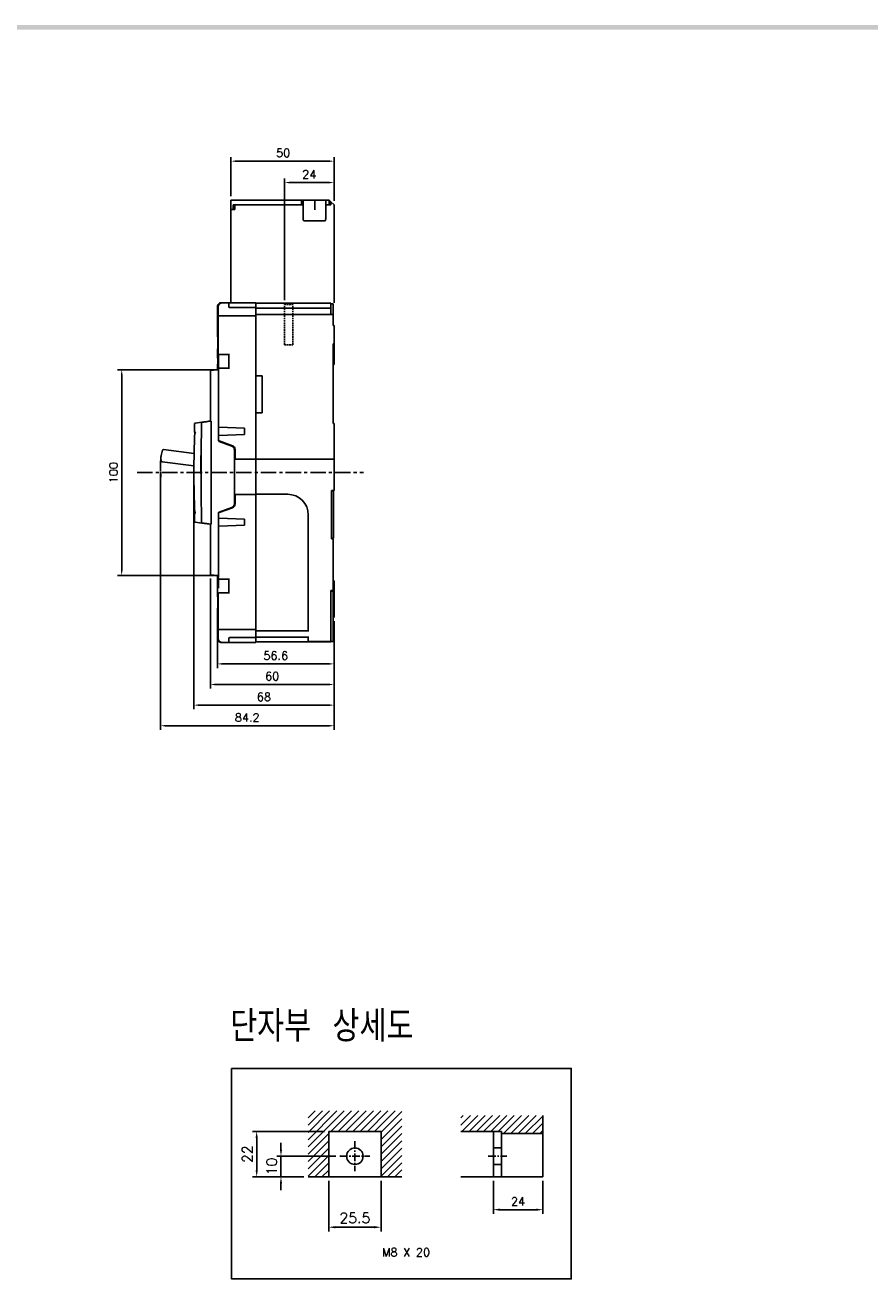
# Model space of a CAD drawing. Extents: x -457 to 2710, y -907 to 1699.
# Tile 16 of 17: x 493 to 903, y 1083 to 1691. Entities that reach past the tile are written whole.
import ezdxf

# ---------------------------------------------------------------- set-up
doc = ezdxf.new("R2010")
doc.units = 0
doc.header["$LTSCALE"] = 3
doc.header["$MEASUREMENT"] = 0
doc.linetypes.add('CENTER', pattern=[2, 1.25, -0.25, 0.25, -0.25])
doc.linetypes.add('HIDDEN', pattern=[0.375, 0.25, -0.125])
doc.layers.get('0').update_dxf_attribs({"linetype": 'CONTINUOUS'})
doc.layers.get('Defpoints').update_dxf_attribs({"linetype": 'CONTINUOUS'})
for name, color, linetype in [('AM_VIS', 7, 'CONTINUOUS'), ('cen', 1, 'CENTER'), ('di', 3, 'CONTINUOUS'), ('dwg', 7, 'CONTINUOUS'), ('hi', 5, 'HIDDEN')]:
    doc.layers.add(name, color=color, linetype=linetype)
doc.styles.add('KIM', font='ROMANS.shx', dxfattribs={"height": 5, "bigfont": 'GSG1.shx'})
doc.styles.get("Standard").update_dxf_attribs({"font": 'romans.shx', "height": 4, "bigfont": 'ghs.shx'})
doc.dimstyles.get("Standard").update_dxf_attribs({"dimtxt": 0.18, "dimasz": 0.18, "dimexe": 0.18, "dimexo": 0.0625, "dimgap": 0.09, "dimtad": 0, "dimtih": 1, "dimtoh": 1, "dimdec": 4, "dimzin": 0, "dimdsep": 46, "dimtxsty": 'Standard', "dimcen": 0.09, "dimadec": 0, "dimazin": 0, "dimtfac": 1, "dimtdec": 4, "dimtofl": 0, "dimtmove": 0, "dimatfit": 3, "dimfxl": 0, "dimtolj": 1, "dimtzin": 0, "dimarcsym": 0})
doc.dimstyles.new('STANDARD$0', dxfattribs={"dimtxt": 5, "dimasz": 5, "dimexe": 1, "dimexo": 2, "dimgap": 2, "dimtad": 1, "dimdec": 4, "dimzin": 12, "dimdsep": 46, "dimtxsty": 'KIM', "dimcen": -1, "dimdle": 0.1, "dimadec": 0, "dimazin": 0, "dimtfac": 1, "dimtdec": 4, "dimtmove": 0, "dimatfit": 3, "dimfxl": 0, "dimtolj": 1, "dimtzin": 0, "dimarcsym": 0})

# ---------------------------------------------------------------- blocks, each defined once
blk = doc.blocks.new('*D3')
at = {"layer": 'Defpoints', "color": 0}
for p in [(574.66, 1473.93), (642.66, 1403.93), (642.66, 1361.2)]:
    blk.add_point(p, dxfattribs=at)
at = {"layer": 'di'}
for p, q in [((574.66, 1471.93), (574.66, 1359.2)), ((642.66, 1401.93), (642.66, 1359.2)), ((577.06, 1361.2), (640.26, 1361.2))]:
    blk.add_line(p, q, dxfattribs=at)
for points in [[(577.06, 1361.6), (577.06, 1360.8), (574.66, 1361.2)], [(640.26, 1361.6), (640.26, 1360.8), (642.66, 1361.2)]]:
    blk.add_solid(points, dxfattribs=at)
at = {"layer": 'di', "insert": (608.66, 1365.2), "char_height": 4, "attachment_point": 5}
blk.add_mtext('\\A1;68', dxfattribs=at)
blk = doc.blocks.new('*D4')
at = {"layer": 'Defpoints', "color": 0}
for p in [(642.66, 1614.58), (642.66, 1603.73), (618.66, 1555.53)]:
    blk.add_point(p, dxfattribs=at)
at = {"layer": 'di'}
for p, q in [((618.66, 1557.53), (618.66, 1616.58)), ((621.06, 1614.58), (640.26, 1614.58)), ((642.66, 1605.73), (642.66, 1616.58))]:
    blk.add_line(p, q, dxfattribs=at)
for points in [[(621.06, 1614.98), (621.06, 1614.18), (618.66, 1614.58)], [(640.26, 1614.98), (640.26, 1614.18), (642.66, 1614.58)]]:
    blk.add_solid(points, dxfattribs=at)
at = {"layer": 'di', "insert": (630.66, 1618.58), "char_height": 4, "attachment_point": 5}
blk.add_mtext('\\A1;24', dxfattribs=at)
blk = doc.blocks.new('*D5')
at = {"layer": 'Defpoints', "color": 0}
for p in [(558.46, 1476.55), (642.66, 1403.93), (642.66, 1351.2)]:
    blk.add_point(p, dxfattribs=at)
at = {"layer": 'di'}
for p, q in [((558.46, 1474.55), (558.46, 1349.2)), ((642.66, 1401.93), (642.66, 1349.2)), ((560.86, 1351.2), (640.26, 1351.2))]:
    blk.add_line(p, q, dxfattribs=at)
for points in [[(560.86, 1351.6), (560.86, 1350.8), (558.46, 1351.2)], [(640.26, 1351.6), (640.26, 1350.8), (642.66, 1351.2)]]:
    blk.add_solid(points, dxfattribs=at)
at = {"layer": 'di', "insert": (600.56, 1355.2), "char_height": 4, "attachment_point": 5}
blk.add_mtext('\\A1;84.2', dxfattribs=at)
blk = doc.blocks.new('*D11')
at = {"layer": 'Defpoints', "color": 0}
for p in [(586.07, 1401.44), (642.66, 1403.93), (642.66, 1381.2)]:
    blk.add_point(p, dxfattribs=at)
at = {"layer": 'di'}
for p, q in [((586.07, 1399.44), (586.07, 1379.2)), ((642.66, 1401.93), (642.66, 1379.2)), ((588.47, 1381.2), (640.26, 1381.2))]:
    blk.add_line(p, q, dxfattribs=at)
for points in [[(588.47, 1381.6), (588.47, 1380.8), (586.07, 1381.2)], [(640.26, 1381.6), (640.26, 1380.8), (642.66, 1381.2)]]:
    blk.add_solid(points, dxfattribs=at)
at = {"layer": 'di', "insert": (614.36, 1385.2), "char_height": 4, "attachment_point": 5}
blk.add_mtext('\\A1;56.6', dxfattribs=at)
blk = doc.blocks.new('*D41')
at = {"layer": 'Defpoints', "color": 0}
for p in [(640.08, 1132.49), (665.48, 1132.49), (665.48, 1108.05)]:
    blk.add_point(p, dxfattribs=at)
at = {"layer": 'di'}
for p, q in [((640.08, 1130.49), (640.08, 1106.05)), ((665.48, 1130.49), (665.48, 1106.05)), ((643.28, 1108.05), (662.28, 1108.05))]:
    blk.add_line(p, q, dxfattribs=at)
for points in [[(643.28, 1108.59), (643.28, 1107.52), (640.08, 1108.05)], [(662.28, 1108.59), (662.28, 1107.52), (665.48, 1108.05)]]:
    blk.add_solid(points, dxfattribs=at)
at = {"layer": 'di', "insert": (652.78, 1112.55), "char_height": 5, "attachment_point": 5, "style": 'KIM'}
blk.add_mtext('\\A1;25.5', dxfattribs=at)
blk = doc.blocks.new('*D42')
at = {"layer": 'Defpoints', "color": 0}
for p in [(616.92, 1142.49), (645.48, 1142.49), (630.08, 1132.49)]:
    blk.add_point(p, dxfattribs=at)
at = {"layer": 'di'}
for p, q in [((616.92, 1145.69), (616.92, 1148.89)), ((643.48, 1142.49), (614.92, 1142.49)), ((616.92, 1132.49), (616.92, 1142.49)), ((628.08, 1132.49), (614.92, 1132.49)), ((616.92, 1129.29), (616.92, 1126.09))]:
    blk.add_line(p, q, dxfattribs=at)
for points in [[(616.39, 1145.69), (617.45, 1145.69), (616.92, 1142.49)], [(616.39, 1129.29), (617.45, 1129.29), (616.92, 1132.49)]]:
    blk.add_solid(points, dxfattribs=at)
at = {"layer": 'di', "insert": (612.42, 1137.49), "char_height": 5, "attachment_point": 5, "rotation": 90, "style": 'KIM'}
blk.add_mtext('\\A1;10', dxfattribs=at)
blk = doc.blocks.new('*D43')
at = {"layer": 'Defpoints', "color": 0}
for p in [(605.12, 1154.49), (640.08, 1154.49), (630.08, 1132.49)]:
    blk.add_point(p, dxfattribs=at)
at = {"layer": 'di'}
for p, q in [((638.08, 1154.49), (603.12, 1154.49)), ((605.12, 1135.69), (605.12, 1151.29)), ((628.08, 1132.49), (603.12, 1132.49))]:
    blk.add_line(p, q, dxfattribs=at)
for points in [[(604.59, 1151.29), (605.66, 1151.29), (605.12, 1154.49)], [(604.59, 1135.69), (605.66, 1135.69), (605.12, 1132.49)]]:
    blk.add_solid(points, dxfattribs=at)
at = {"layer": 'di', "insert": (600.62, 1143.49), "char_height": 5, "attachment_point": 5, "rotation": 90, "style": 'KIM'}
blk.add_mtext('\\A1;22', dxfattribs=at)
blk = doc.blocks.new('*D44')
at = {"layer": 'Defpoints', "color": 0}
for p in [(719.93, 1132.49), (743.93, 1132.49), (743.93, 1116.55)]:
    blk.add_point(p, dxfattribs=at)
at = {"layer": 'di'}
for p, q in [((719.93, 1130.49), (719.93, 1114.55)), ((743.93, 1130.49), (743.93, 1114.55)), ((723.13, 1116.55), (740.73, 1116.55))]:
    blk.add_line(p, q, dxfattribs=at)
for points in [[(723.13, 1117.09), (723.13, 1116.02), (719.93, 1116.55)], [(740.73, 1117.09), (740.73, 1116.02), (743.93, 1116.55)]]:
    blk.add_solid(points, dxfattribs=at)
at = {"layer": 'di', "insert": (731.93, 1120.55), "char_height": 4, "attachment_point": 5}
blk.add_mtext('\\A1;24', dxfattribs=at)
blk = doc.blocks.new('*D59')
at = {"layer": 'Defpoints', "color": 0}
for p in [(586.66, 1523.83), (539.65, 1424.03), (586.66, 1424.03)]:
    blk.add_point(p, dxfattribs=at)
at = {"layer": 'di'}
for p, q in [((584.66, 1523.83), (537.65, 1523.83)), ((539.65, 1521.43), (539.65, 1426.43)), ((584.66, 1424.03), (537.65, 1424.03))]:
    blk.add_line(p, q, dxfattribs=at)
for points in [[(539.25, 1521.43), (540.05, 1521.43), (539.65, 1523.83)], [(539.25, 1426.43), (540.05, 1426.43), (539.65, 1424.03)]]:
    blk.add_solid(points, dxfattribs=at)
at = {"layer": 'di', "insert": (535.65, 1473.93), "char_height": 4, "attachment_point": 5, "rotation": 90}
blk.add_mtext('\\A1;100', dxfattribs=at)
blk = doc.blocks.new('*D77')
at = {"layer": 'Defpoints', "color": 0}
for p in [(642.66, 1624.95), (592.66, 1606.03), (642.66, 1603.73)]:
    blk.add_point(p, dxfattribs=at)
at = {"layer": 'di'}
for p, q in [((592.66, 1608.03), (592.66, 1626.95)), ((595.46, 1624.95), (639.86, 1624.95)), ((642.66, 1605.73), (642.66, 1626.95))]:
    blk.add_line(p, q, dxfattribs=at)
for points in [[(595.46, 1625.42), (595.46, 1624.48), (592.66, 1624.95)], [(639.86, 1625.42), (639.86, 1624.48), (642.66, 1624.95)]]:
    blk.add_solid(points, dxfattribs=at)
at = {"layer": 'di', "insert": (617.98, 1628.95), "char_height": 4, "attachment_point": 5}
blk.add_mtext('\\A1;50', dxfattribs=at)
blk = doc.blocks.new('12441624')
for p, q in [((4614.81, 1472.93), (4580.61, 1472.93)), ((4580.61, 1468.43), (4580.61, 1472.93)), ((4614.81, 1472.93), (4615.61, 1472.93)), ((4614.81, 1470.73), (4614.81, 1472.93)), ((4615.61, 1472.93), (4615.61, 1470.73)), ((4615.61, 1472.93), (4621.05, 1472.93)), ((4621.05, 1472.93), (4621.31, 1472.93)), ((4621.31, 1472.93), (4621.31, 1468.26)), ((4621.31, 1472.93), (4621.61, 1472.93)), ((4621.61, 1472.93), (4622.06, 1472.93)), ((4622.06, 1472.93), (4622.15, 1472.93)), ((4622.15, 1472.93), (4626.61, 1472.93)), ((4628.31, 1472.93), (4626.61, 1472.93)), ((4626.61, 1470.73), (4626.61, 1472.93)), ((4628.31, 1470.73), (4628.31, 1472.93)), ((4629.11, 1472.13), (4628.31, 1472.93)), ((4630.61, 1470.63), (4629.11, 1472.13)), ((4629.11, 1470.73), (4629.11, 1472.13)), ((4580.61, 1423.23), (4580.61, 1468.43)), ((4582.41, 1468.43), (4580.61, 1468.43)), ((4583.8, 1470.73), (4581.61, 1470.73)), ((4581.61, 1468.43), (4581.61, 1470.73)), ((4582.41, 1470.73), (4582.41, 1468.43)), ((4614.81, 1470.73), (4583.81, 1470.73)), ((4615.61, 1470.73), (4614.81, 1470.73)), ((4615.61, 1470.73), (4615.61, 1463.99)), ((4626.61, 1463.99), (4626.61, 1470.73)), ((4628.31, 1470.73), (4626.61, 1470.73)), ((4629.11, 1470.73), (4628.31, 1470.73)), ((4630.61, 1423.23), (4630.61, 1470.63)), ((4626.31, 1462.93), (4615.91, 1462.93))]:
    blk.add_line(p, q)
for centre, major_axis, ratio, start_param, end_param in [((4615.91, 1464.82), (0.04, 1.08), 0.275973, 1.714068, 2.96902), ((4615.91, 1463.99), (0, 1.07), 0.28127, 1.570796, 3.141593), ((4615.91, 1463.78), (-0.298, 0.188), 0.20413, 1.38349, 1.699335), ((4626.31, 1463.99), (0, 1.07), 0.28127, 3.141593, 4.712389), ((4626.31, 1463.94), (-0.299, -0.113), 0.248409, 1.477387, 1.903974), ((4626.31, 1465.02), (-0.1, 1.12), 0.253358, 3.236483, 4.380694)]:
    blk.add_ellipse(centre, major_axis=major_axis, ratio=ratio, start_param=start_param, end_param=end_param)
blk = doc.blocks.new('*D78')
at = {"layer": 'Defpoints', "color": 0}
for p in [(582.66, 1424.55), (642.66, 1403.93), (642.66, 1371.2)]:
    blk.add_point(p, dxfattribs=at)
at = {"layer": 'di'}
for p, q in [((582.66, 1422.55), (582.66, 1369.2)), ((642.66, 1401.93), (642.66, 1369.2)), ((585.06, 1371.2), (640.26, 1371.2))]:
    blk.add_line(p, q, dxfattribs=at)
for points in [[(585.06, 1371.6), (585.06, 1370.8), (582.66, 1371.2)], [(640.26, 1371.6), (640.26, 1370.8), (642.66, 1371.2)]]:
    blk.add_solid(points, dxfattribs=at)
at = {"layer": 'di', "insert": (612.66, 1375.2), "char_height": 4, "attachment_point": 5}
blk.add_mtext('\\A1;60', dxfattribs=at)

msp = doc.modelspace()

# ---------------------------------------------------------------- hatches: boundary and pattern name
at = {"layer": 'di'}
h = msp.add_hatch(dxfattribs=at)
h.set_pattern_fill('ANSI31', color=256, scale=20, style=0)
h.set_pattern_definition([(45, (217.2901, 695.2877), (-1.767767, 1.767767), [])])
h.paths.add_polyline_path([(630.078, 1164.488), (630.078, 1132.488), (640.078, 1132.488), (640.078, 1154.488), (665.478, 1154.488), (665.478, 1132.488), (675.478, 1132.488), (675.478, 1164.488)])
h = msp.add_hatch(dxfattribs=at)
h.set_pattern_fill('ANSI31', color=256, scale=20, style=0)
h.set_pattern_definition([(45, (-2206.7699, 739.1756), (-1.767767, 1.767767), [])])
h.paths.add_polyline_path([(743.933, 1162.257), (704.218, 1162.257), (704.218, 1154.488), (723.933, 1154.488), (723.933, 1153.488), (743.933, 1153.488)])

# ---------------------------------------------------------------- linework, layer by layer
for p, q in [((586.097, 1554.331), (586.097, 1554.231)), ((586.098, 1554.331), (586.097, 1554.331)), ((586.098, 1554.231), (586.097, 1554.231)), ((586.153, 1553.631), (586.153, 1550.331)), ((586.153, 1553.631), (586.153, 1553.631)), ((586.153, 1550.331), (586.153, 1550.331)), ((586.461, 1554.331), (586.461, 1531.531)), ((588.099, 1556.331), (588.461, 1556.331)), ((588.461, 1556.331), (588.462, 1556.331)), ((588.462, 1556.331), (591.461, 1556.331)), ((591.638, 1556.331), (604.661, 1556.331)), ((591.661, 1554.331), (591.661, 1556.087)), ((591.661, 1554.231), (591.661, 1554.331)), ((604.661, 1553.931), (591.961, 1553.931)), ((604.661, 1556.331), (604.661, 1555.286)), ((604.661, 1556.031), (641.161, 1556.031)), ((604.661, 1554.031), (604.661, 1555.286)), ((604.661, 1553.731), (604.661, 1554.031)), ((641.161, 1553.731), (604.661, 1553.731)), ((604.661, 1553.431), (604.661, 1553.731)), ((604.661, 1553.431), (604.661, 1550.931)), ((604.661, 1550.631), (604.661, 1550.931)), ((604.661, 1550.331), (604.661, 1550.631)), ((604.661, 1550.631), (642.161, 1550.631)), ((604.661, 1550.014), (604.661, 1550.331)), ((641.161, 1556.031), (641.161, 1554.031)), ((641.161, 1555.731), (642.161, 1555.731)), ((641.161, 1554.031), (641.161, 1553.731)), ((641.161, 1553.731), (641.161, 1553.431)), ((641.161, 1553.431), (641.161, 1550.931)), ((641.161, 1550.931), (641.161, 1550.631)), ((642.161, 1555.731), (642.161, 1554.731)), ((642.161, 1554.731), (642.161, 1550.631)), ((642.161, 1550.631), (642.161, 1550.331)), ((642.161, 1550.331), (642.161, 1545.331)), ((586.065, 1549.731), (586.065, 1546.42)), ((586.771, 1550.031), (586.931, 1550.031)), ((586.931, 1550.031), (604.661, 1550.031)), ((604.661, 1550.014), (604.661, 1549.731)), ((604.661, 1549.731), (604.661, 1480.531)), ((642.661, 1545.331), (642.161, 1545.331)), ((642.661, 1536.331), (642.661, 1545.331)), ((586.065, 1543.043), (586.065, 1541.331)), ((586.065, 1532.558), (586.065, 1531.531)), ((586.066, 1532.561), (586.066, 1532.561)), ((642.661, 1536.331), (642.161, 1536.331)), ((642.161, 1536.331), (642.161, 1497.731)), ((642.661, 1536.331), (642.661, 1526.431)), ((586.661, 1526.961), (586.661, 1528.902)), ((586.761, 1531.231), (586.704, 1531.231)), ((586.931, 1531.231), (586.761, 1531.231)), ((591.661, 1531.231), (586.931, 1531.231)), ((591.661, 1531.531), (591.661, 1524.331)), ((642.661, 1526.431), (642.161, 1526.431)), ((582.661, 1498.931), (582.661, 1523.317)), ((586.461, 1524.331), (586.065, 1524.331)), ((586.066, 1524.355), (586.066, 1524.355)), ((586.144, 1523.802), (586.661, 1523.831)), ((586.632, 1524.331), (586.461, 1524.331)), ((586.931, 1524.331), (586.632, 1524.331)), ((586.661, 1523.755), (586.661, 1524.331)), ((586.661, 1523.755), (586.661, 1523.531)), ((586.661, 1523.531), (586.661, 1489.341)), ((586.761, 1524.631), (586.931, 1524.631)), ((586.931, 1524.631), (591.661, 1524.631)), ((586.961, 1524.331), (586.931, 1524.331)), ((607.861, 1520.931), (604.661, 1520.931)), ((607.861, 1502.931), (607.861, 1520.931)), ((607.861, 1502.931), (604.661, 1502.931)), ((574.88, 1496.898), (574.88, 1497.403)), ((574.88, 1495.281), (574.88, 1496.898)), ((578.59, 1498.359), (575.311, 1497.898)), ((581.872, 1498.82), (582.873, 1498.961)), ((582.999, 1498.676), (582.999, 1449.187)), ((599.161, 1495.431), (586.961, 1495.919)), ((642.661, 1497.731), (642.161, 1497.731)), ((642.661, 1497.731), (642.661, 1480.431)), ((586.961, 1491.943), (599.161, 1492.431)), ((599.161, 1492.431), (599.161, 1495.431)), ((559.986, 1485.077), (574.768, 1483.171)), ((593.045, 1486.808), (586.859, 1489.059)), ((586.961, 1489.322), (593.345, 1486.999)), ((594.361, 1458.934), (594.361, 1484.928)), ((594.661, 1485.119), (594.661, 1480.531)), ((574.675, 1477.234), (559.205, 1479.229)), ((578.19, 1482.231), (578.188, 1482.231)), ((594.661, 1482.031), (594.361, 1482.031)), ((594.661, 1480.531), (604.661, 1480.531)), ((604.661, 1480.431), (604.661, 1480.531)), ((642.661, 1480.431), (604.661, 1480.431)), ((604.661, 1480.431), (604.661, 1463.431)), ((642.661, 1465.331), (642.661, 1480.431)), ((578.161, 1473.531), (578.161, 1473.531)), ((641.461, 1465.331), (642.661, 1465.331)), ((641.461, 1465.331), (641.461, 1441.831)), ((642.461, 1465.331), (642.461, 1465.031)), ((594.361, 1461.831), (594.661, 1461.831)), ((594.661, 1463.331), (594.661, 1458.744)), ((604.661, 1463.331), (594.661, 1463.331)), ((604.661, 1463.431), (620.161, 1463.431)), ((604.661, 1463.331), (604.661, 1463.431)), ((604.661, 1463.331), (604.661, 1398.131)), ((641.461, 1465.031), (642.461, 1465.031)), ((642.461, 1465.031), (642.461, 1464.031)), ((642.461, 1443.131), (642.461, 1464.031)), ((586.661, 1454.521), (586.661, 1424.332)), ((586.859, 1454.803), (593.045, 1457.055)), ((593.345, 1456.864), (586.961, 1454.541)), ((630.161, 1453.431), (630.161, 1397.531)), ((574.88, 1450.964), (574.88, 1452.582)), ((574.88, 1450.459), (574.88, 1450.964)), ((575.311, 1449.964), (578.59, 1449.503)), ((582.873, 1448.902), (581.872, 1449.042)), ((582.661, 1424.545), (582.661, 1448.931)), ((599.161, 1451.431), (586.961, 1451.919)), ((586.961, 1447.943), (599.161, 1448.431)), ((599.161, 1448.431), (599.161, 1451.431)), ((642.461, 1442.131), (641.461, 1442.131)), ((642.161, 1441.831), (641.461, 1441.831)), ((642.161, 1416.831), (642.161, 1441.831)), ((642.461, 1443.131), (642.461, 1442.131)), ((586.065, 1423.531), (586.065, 1415.331)), ((586.065, 1423.531), (586.461, 1423.531)), ((586.661, 1424.031), (586.144, 1424.061)), ((586.461, 1423.531), (586.461, 1422.531)), ((586.461, 1423.531), (586.632, 1423.531)), ((586.632, 1423.531), (586.931, 1423.531)), ((586.661, 1424.332), (586.661, 1424.108)), ((586.661, 1423.531), (586.661, 1424.108)), ((586.931, 1423.531), (586.961, 1423.531)), ((586.661, 1419.902), (586.661, 1417.961)), ((586.931, 1422.231), (586.761, 1422.231)), ((591.661, 1422.231), (586.931, 1422.231)), ((591.661, 1422.531), (591.661, 1415.331)), ((641.161, 1416.831), (642.161, 1416.831)), ((641.161, 1416.831), (641.161, 1392.045)), ((642.661, 1421.431), (642.161, 1421.431)), ((642.661, 1421.431), (642.661, 1403.931)), ((586.461, 1415.331), (586.461, 1393.531)), ((586.761, 1415.631), (586.931, 1415.631)), ((586.931, 1415.631), (591.661, 1415.631)), ((641.161, 1416.531), (642.161, 1416.531)), ((642.161, 1416.531), (642.161, 1415.531)), ((642.161, 1415.531), (642.161, 1393.131)), ((586.065, 1406.558), (586.065, 1404.82)), ((586.066, 1406.561), (586.066, 1406.561)), ((586.065, 1401.443), (586.065, 1398.131)), ((642.661, 1403.931), (642.161, 1403.931)), ((586.097, 1393.631), (586.097, 1393.531)), ((586.097, 1393.531), (586.098, 1393.531)), ((586.103, 1393.689), (586.098, 1393.631)), ((586.153, 1397.531), (586.153, 1394.231)), ((586.153, 1397.531), (586.153, 1397.531)), ((586.153, 1394.231), (586.153, 1394.231)), ((586.931, 1397.831), (586.771, 1397.831)), ((604.661, 1397.831), (586.931, 1397.831)), ((591.661, 1393.531), (591.661, 1393.631)), ((591.661, 1391.776), (591.661, 1393.531)), ((591.961, 1393.931), (604.661, 1393.931)), ((604.661, 1398.131), (604.661, 1397.848)), ((604.661, 1397.531), (604.661, 1397.848)), ((604.661, 1397.231), (604.661, 1397.531)), ((630.161, 1397.231), (604.661, 1397.231)), ((604.661, 1396.931), (604.661, 1397.231)), ((604.661, 1396.931), (604.661, 1394.431)), ((604.661, 1394.131), (604.661, 1394.431)), ((604.661, 1394.131), (630.161, 1394.131)), ((604.661, 1393.831), (604.661, 1394.131)), ((604.661, 1392.576), (604.661, 1393.831)), ((604.661, 1392.576), (604.661, 1391.531)), ((630.161, 1397.531), (630.161, 1397.231)), ((630.161, 1397.231), (630.161, 1396.931)), ((630.161, 1394.431), (630.161, 1394.131)), ((630.161, 1394.131), (630.161, 1393.831)), ((630.161, 1393.831), (630.161, 1392.045)), ((642.161, 1393.131), (642.161, 1392.131)), ((588.461, 1391.531), (588.099, 1391.531)), ((588.462, 1391.531), (588.461, 1391.531)), ((591.461, 1391.531), (588.462, 1391.531)), ((604.661, 1391.531), (591.638, 1391.531)), ((641.161, 1391.831), (604.661, 1391.831)), ((630.161, 1392.045), (641.161, 1392.045)), ((642.161, 1392.131), (641.161, 1392.131)), ((641.161, 1392.045), (641.161, 1391.831)), ((640.078, 1132.488), (640.078, 1154.488)), ((640.078, 1154.488), (665.478, 1154.488)), ((665.478, 1132.488), (665.478, 1154.488)), ((630.078, 1132.488), (675.478, 1132.488))]:
    msp.add_line(p, q)
at = {"flags": 128}
for points in [[(586.098, 1554.231), (586.103, 1554.173), (586.104, 1554.168)], [(586.07, 1546.296), (586.065, 1546.42), (586.07, 1546.296), (586.081, 1545.924), (586.093, 1545.379), (586.097, 1544.73), (586.093, 1544.083), (586.081, 1543.538), (586.07, 1543.167), (586.065, 1543.043), (586.065, 1543.043)], [(582.944, 1523.617), (582.992, 1523.62), (583.137, 1523.628), (583.373, 1523.642), (583.692, 1523.66), (584.087, 1523.683), (584.544, 1523.709), (585.049, 1523.738), (585.588, 1523.769), (586.144, 1523.802)], [(586.961, 1495.919), (586.903, 1495.922), (586.846, 1495.924), (586.794, 1495.926), (586.749, 1495.928), (586.712, 1495.929), (586.684, 1495.93), (586.667, 1495.931), (586.661, 1495.931)], [(586.661, 1491.931), (586.666, 1491.932), (586.679, 1491.932), (586.701, 1491.933), (586.731, 1491.934), (586.768, 1491.936), (586.811, 1491.937), (586.859, 1491.939), (586.909, 1491.941), (586.961, 1491.943)], [(586.961, 1489.322), (586.909, 1489.341), (586.859, 1489.359), (586.811, 1489.377), (586.768, 1489.392), (586.731, 1489.406), (586.701, 1489.417), (586.679, 1489.425), (586.666, 1489.43), (586.661, 1489.431)], [(586.661, 1454.431), (586.666, 1454.433), (586.679, 1454.438), (586.701, 1454.446), (586.731, 1454.457), (586.768, 1454.47), (586.811, 1454.486), (586.859, 1454.503), (586.909, 1454.522), (586.961, 1454.541)], [(586.961, 1451.919), (586.903, 1451.922), (586.846, 1451.924), (586.794, 1451.926), (586.749, 1451.928), (586.712, 1451.929), (586.684, 1451.93), (586.667, 1451.931), (586.661, 1451.931)], [(586.661, 1447.931), (586.666, 1447.932), (586.679, 1447.932), (586.701, 1447.933), (586.731, 1447.934), (586.768, 1447.936), (586.811, 1447.937), (586.859, 1447.939), (586.909, 1447.941), (586.961, 1447.943)], [(586.144, 1424.061), (585.52, 1424.097), (584.919, 1424.132), (584.366, 1424.164), (583.881, 1424.192), (583.483, 1424.215), (583.187, 1424.232), (583.005, 1424.242), (582.944, 1424.246)], [(586.081, 1404.324), (586.07, 1404.696), (586.065, 1404.82), (586.07, 1404.696), (586.081, 1404.324), (586.093, 1403.779), (586.097, 1403.13), (586.093, 1402.483), (586.081, 1401.938), (586.07, 1401.567), (586.065, 1401.443), (586.065, 1401.443)]]:
    msp.add_lwpolyline(points, dxfattribs=at)
msp.add_circle((652.778, 1142.488), 4)
for centre, radius, start, end in [((588.461, 1554.331), 2, 90, 180), ((591.961, 1554.231), 0.3, 180, 270), ((586.365, 1549.731), 0.3, 138.036978, 180), ((586.771, 1549.731), 0.3, 90.002154, 134.781901), ((586.931, 1549.732), 0.299, 90.150779, 180.151329), ((541.742, 1527.931), 44.469, 355.356525, 4.643475), ((586.761, 1531.531), 0.3, 180, 270), ((586.931, 1531.531), 0.299, 179.849374, 269.848519), ((582.961, 1523.317), 0.3, 93.3, 180), ((586.761, 1524.331), 0.3, 90, 180), ((586.931, 1524.332), 0.299, 90.151482, 180.151337), ((575.38, 1497.403), 0.5, 98, 180), ((1778.161, 1473.931), 1200, 178.84699, 181.15301), ((578.704, 1498.072), 0.3, 98, 178.84699), ((974.661, 1473.931), 400, 177.209056, 182.790944), ((581.88, 1495.281), 7, 180, 195.519036), ((568.692, 1480.929), 10, 157.395891, 187.286705), ((559.922, 1484.581), 0.5, 82.653414, 157.395891), ((586.961, 1489.341), 0.3, 180, 250), ((592.361, 1484.928), 2, 0, 70), ((592.661, 1485.119), 2, 0, 70), ((559.269, 1479.725), 0.5, 187.286705, 262.653414), ((1778.161, 1473.931), 1200.2, 179.613251, 180.009549), ((620.161, 1453.431), 10, 0, 90), ((581.88, 1452.582), 7, 164.480964, 180), ((586.961, 1454.521), 0.3, 110, 180), ((592.361, 1458.934), 2, 290, 0), ((592.661, 1458.744), 2, 290, 0), ((575.38, 1450.459), 0.5, 180, 262), ((578.704, 1449.79), 0.3, 181.15301, 262), ((582.961, 1424.545), 0.3, 180, 266.7), ((586.761, 1422.531), 0.3, 180, 270), ((586.931, 1422.531), 0.299, 179.848663, 269.848518), ((586.761, 1415.331), 0.3, 90, 180), ((586.931, 1415.332), 0.299, 90.151482, 180.151337), ((586.365, 1398.131), 0.3, 180, 221.176676), ((588.461, 1393.531), 2, 180, 270), ((586.931, 1398.131), 0.299, 179.848671, 269.849221), ((591.961, 1393.631), 0.3, 90, 180)]:
    msp.add_arc(centre, radius, start, end)
for points, knots in [([(588.099, 1556.331), (587.874, 1556.309), (587.423, 1556.265), (586.823, 1555.92), (586.371, 1555.412), (586.132, 1554.849), (586.107, 1554.478), (586.098, 1554.331)], [0, 0, 0, 0, 0.214876, 0.4297653, 0.6445883, 0.8592699, 1, 1, 1, 1]), ([(586.133, 1554.152), (586.133, 1554.152), (586.133, 1554.153), (586.136, 1554.133), (586.14, 1554.079), (586.147, 1553.966), (586.152, 1553.807), (586.152, 1553.686), (586.152, 1553.631)], [0, 0, 0, 0, 0.0317862, 0.1312475, 0.2845677, 0.5120535, 0.7786903, 1, 1, 1, 1]), ([(586.153, 1550.331), (586.153, 1550.318), (586.153, 1550.234), (586.15, 1550.083), (586.143, 1549.922), (586.137, 1549.84), (586.133, 1549.808), (586.133, 1549.811), (586.133, 1549.811)], [0, 0, 0, 0, 0.05610207, 0.33876198, 0.62417381, 0.84401306, 0.96315308, 1, 1, 1, 1]), ([(586.462, 1554.331), (586.484, 1554.556), (586.528, 1555.006), (586.873, 1555.605), (587.38, 1556.058), (587.943, 1556.297), (588.314, 1556.322), (588.462, 1556.331)], [0, 0, 0, 0, 0.2146904, 0.4293793, 0.6440688, 0.8587623, 1, 1, 1, 1]), ([(591.461, 1556.331), (591.462, 1556.331), (591.493, 1556.331), (591.554, 1556.331), (591.61, 1556.331), (591.638, 1556.331)], [0, 0, 0, 0, 0.0196405, 0.5115603, 1, 1, 1, 1]), ([(586.065, 1541.331), (586.07, 1541.283), (586.08, 1541.187), (586.148, 1540.436), (586.225, 1539.325), (586.281, 1537.932), (586.289, 1536.429), (586.248, 1534.987), (586.174, 1533.758), (586.102, 1532.903), (586.065, 1532.535), (586.067, 1532.553), (586.068, 1532.558)], [0, 0, 0, 0, 0.1070934, 0.2141745, 0.3214697, 0.428768, 0.5356114, 0.6421351, 0.7490303, 0.8566181, 0.9644064, 1, 1, 1, 1]), ([(586.467, 1531.475), (586.467, 1531.475), (586.467, 1531.477), (586.47, 1531.452), (586.476, 1531.401), (586.479, 1531.38)], [0, 0, 0, 0, 0.0976526, 0.6308688, 1, 1, 1, 1]), ([(586.661, 1528.902), (586.654, 1529.102), (586.632, 1529.684), (586.572, 1530.513), (586.506, 1531.178), (586.487, 1531.324), (586.48, 1531.38)], [0, 0, 0, 0, 0.1658381, 0.4828584, 0.8026988, 1, 1, 1, 1]), ([(586.48, 1524.478), (586.482, 1524.493), (586.491, 1524.562), (586.547, 1525.081), (586.618, 1525.924), (586.647, 1526.634), (586.661, 1526.961)], [0, 0, 0, 0, 0.087359, 0.4067663, 0.7265033, 1, 1, 1, 1]), ([(586.478, 1524.478), (586.478, 1524.474), (586.472, 1524.42), (586.47, 1524.406), (586.468, 1524.394)], [0, 0, 0, 0, 0.0670254, 1, 1, 1, 1]), ([(578.662, 1498.369), (578.697, 1498.374), (578.767, 1498.384), (579.309, 1498.46), (580.11, 1498.573), (581.014, 1498.7), (581.622, 1498.785), (581.872, 1498.82)], [0, 0, 0, 0, 0.2112811, 0.4225203, 0.6349586, 0.8499709, 1, 1, 1, 1]), ([(582.873, 1498.961), (582.886, 1498.959), (582.913, 1498.956), (582.952, 1498.905), (582.982, 1498.827), (582.997, 1498.745), (582.998, 1498.694), (582.999, 1498.676)], [0, 0, 0, 0, 0.231698, 0.4637733, 0.6845936, 0.8861885, 1, 1, 1, 1]), ([(575.639, 1493.466), (575.636, 1493.465), (575.597, 1493.461), (575.502, 1493.45), (575.363, 1493.434), (575.237, 1493.419), (575.152, 1493.41), (575.141, 1493.409), (575.136, 1493.408)], [0, 0, 0, 0, 0.0099523, 0.1504268, 0.3653364, 0.57766, 0.7888095, 1, 1, 1, 1]), ([(578.188, 1482.231), (578.171, 1482.23), (578.135, 1482.227), (578.082, 1482.204), (578.031, 1482.162), (577.997, 1482.102), (577.989, 1482.055), (577.988, 1482.033), (577.988, 1482.033)], [0, 0, 0, 0, 0.1410099, 0.2813474, 0.4802771, 0.756364, 0.9925418, 1, 1, 1, 1]), ([(578.161, 1473.531), (578.143, 1473.533), (578.108, 1473.536), (578.055, 1473.559), (578.004, 1473.601), (577.969, 1473.661), (577.961, 1473.708), (577.961, 1473.731), (577.961, 1473.731)], [0, 0, 0, 0, 0.13999299, 0.27933428, 0.47589956, 0.74875359, 0.99256793, 1, 1, 1, 1]), ([(575.136, 1454.455), (575.141, 1454.454), (575.152, 1454.453), (575.237, 1454.443), (575.363, 1454.429), (575.502, 1454.413), (575.597, 1454.402), (575.636, 1454.397), (575.639, 1454.397)], [0, 0, 0, 0, 0.2111905, 0.42234, 0.6346636, 0.8495732, 0.9900477, 1, 1, 1, 1]), ([(581.872, 1449.042), (581.508, 1449.093), (580.779, 1449.196), (579.809, 1449.332), (579.084, 1449.434), (578.713, 1449.486), (578.676, 1449.491), (578.662, 1449.493)], [0, 0, 0, 0, 0.21818939, 0.43642269, 0.65333714, 0.86758504, 1, 1, 1, 1]), ([(582.999, 1449.187), (582.998, 1449.156), (582.995, 1449.095), (582.975, 1449.013), (582.946, 1448.95), (582.911, 1448.906), (582.886, 1448.903), (582.873, 1448.902)], [0, 0, 0, 0, 0.1895643, 0.3791198, 0.5704772, 0.7750982, 1, 1, 1, 1]), ([(586.467, 1422.475), (586.467, 1422.475), (586.467, 1422.477), (586.47, 1422.452), (586.476, 1422.401), (586.479, 1422.38)], [0, 0, 0, 0, 0.0976525, 0.6308679, 1, 1, 1, 1]), ([(586.661, 1419.902), (586.654, 1420.102), (586.632, 1420.684), (586.572, 1421.513), (586.506, 1422.178), (586.487, 1422.324), (586.48, 1422.38)], [0, 0, 0, 0, 0.165838, 0.4828583, 0.8026991, 1, 1, 1, 1]), ([(586.065, 1415.331), (586.07, 1415.283), (586.08, 1415.187), (586.148, 1414.436), (586.225, 1413.325), (586.281, 1411.932), (586.289, 1410.429), (586.248, 1408.987), (586.174, 1407.758), (586.102, 1406.903), (586.065, 1406.535), (586.067, 1406.553), (586.068, 1406.558)], [0, 0, 0, 0, 0.1070934, 0.2141745, 0.3214693, 0.4287681, 0.5356115, 0.6421353, 0.7490302, 0.856618, 0.9644064, 1, 1, 1, 1]), ([(586.478, 1415.478), (586.478, 1415.474), (586.472, 1415.42), (586.47, 1415.406), (586.468, 1415.394)], [0, 0, 0, 0, 0.0670277, 1, 1, 1, 1]), ([(586.098, 1393.531), (586.12, 1393.307), (586.164, 1392.857), (586.508, 1392.258), (587.016, 1391.806), (587.578, 1391.566), (587.951, 1391.541), (588.099, 1391.531)], [0, 0, 0, 0, 0.21451622, 0.42902198, 0.64358105, 0.85827461, 1, 1, 1, 1]), ([(586.133, 1398.052), (586.133, 1398.052), (586.133, 1398.053), (586.136, 1398.033), (586.14, 1397.979), (586.147, 1397.866), (586.152, 1397.707), (586.152, 1397.586), (586.152, 1397.531)], [0, 0, 0, 0, 0.0317869, 0.1312502, 0.2845735, 0.512064, 0.7787062, 1, 1, 1, 1]), ([(586.153, 1394.231), (586.153, 1394.218), (586.153, 1394.134), (586.15, 1393.983), (586.143, 1393.822), (586.137, 1393.74), (586.133, 1393.708), (586.133, 1393.711), (586.133, 1393.711)], [0, 0, 0, 0, 0.0561215, 0.3387679, 0.6241759, 0.8440122, 0.9631532, 1, 1, 1, 1]), ([(588.462, 1391.531), (588.314, 1391.541), (587.943, 1391.565), (587.38, 1391.805), (586.873, 1392.257), (586.528, 1392.857), (586.484, 1393.306), (586.462, 1393.531)], [0, 0, 0, 0, 0.1412377, 0.3559312, 0.5706207, 0.7853096, 1, 1, 1, 1]), ([(591.638, 1391.531), (591.61, 1391.531), (591.554, 1391.531), (591.493, 1391.531), (591.462, 1391.531), (591.461, 1391.531)], [0, 0, 0, 0, 0.4884397, 0.9803595, 1, 1, 1, 1])]:
    msp.add_open_spline(points, degree=3, knots=knots)
at = {"layer": 'AM_VIS'}
for p, q in [((743.933, 1162.257), (743.933, 1132.488)), ((723.933, 1154.488), (704.218, 1154.488)), ((719.933, 1154.488), (719.933, 1132.488)), ((723.933, 1154.488), (723.933, 1132.488)), ((723.933, 1153.488), (743.933, 1153.488)), ((719.933, 1146.488), (723.933, 1146.488)), ((719.933, 1138.488), (723.933, 1138.488)), ((704.218, 1132.488), (743.933, 1132.488))]:
    msp.add_line(p, q, dxfattribs=at)
at = {"layer": 'cen', "ltscale": 2}
msp.add_line((547.157, 1473.931), (656.935, 1473.931), dxfattribs=at)
at = {"layer": 'cen'}
for p, q in [((652.778, 1149.786), (652.778, 1135.19)), ((645.479, 1142.488), (660.076, 1142.488)), ((717.421, 1142.488), (726.446, 1142.488))]:
    msp.add_line(p, q, dxfattribs=at)
at = {"layer": 'cen', "ltscale": 2}
msp.add_arc((609.061, 1476.531), 50.605, 173.497535, 186.465041, dxfattribs=at)
at = {"layer": 'di'}
msp.add_lwpolyline([(592.956, 1185.048), (757.723, 1185.048), (757.723, 1082.98), (592.956, 1082.98)], close=True, dxfattribs=at)
at = {"layer": 'dwg'}
msp.add_trace([(-437.709, 1690.943), (-435.409, 1688.643), (1439.091, 1690.943), (1436.791, 1688.643)], dxfattribs=at)
at = {"layer": 'hi'}
for p, q in [((618.661, 1535.931), (618.661, 1555.531)), ((618.661, 1555.531), (622.661, 1555.531)), ((622.661, 1535.931), (622.661, 1555.531)), ((618.661, 1535.931), (622.661, 1535.931))]:
    msp.add_line(p, q, dxfattribs=at)

# ---------------------------------------------------------------- block references
at = {"layer": 'di'}
msp.add_blockref('12441624', (-3987.946, 133.106), dxfattribs=at)

# ---------------------------------------------------------------- texts
at = {"layer": 'di', "attachment_point": 1}
for s, insert, char_height, width in [('{\\Fromans,hgs|c129;단자부 상세도}', (592.262, 1213.009), 15, 135.45529), ('M8 X 20', (665.926, 1097.905), 4, 31.83291)]:
    msp.add_mtext(s, dxfattribs=dict(at, insert=insert, char_height=char_height, width=width))

# ---------------------------------------------------------------- dimensions: what is measured, and where the dimension line sits
at = {"layer": 'di'}
for base, p1, p2, dimstyle, override, picture, middle in [((642.661, 1624.95), (592.661, 1606.031), (642.661, 1603.731), 'STANDARD$0', {"dimtxt": 3, "dimasz": 2.8, "dimexe": 2, "dimdec": 2, "dimzin": 8, "dimtxsty": 'Standard', "dimcen": 0, "dimclrd": 256, "dimclre": 256, "dimclrt": 256, "dimadec": 2, "dimazin": 2, "dimtfac": 0.6, "dimtdec": 2, "dimtzin": 8, "dimlwd": 65535, "dimlwe": 65535, "dimarcsym": 1}, '*D77', (617.985, 1624.95)), ((642.661, 1614.578), (618.661, 1555.531), (642.661, 1603.731), 'STANDARD$0', {"dimtxt": 4, "dimasz": 2.4, "dimexe": 2, "dimdec": 2, "dimzin": 8, "dimtxsty": 'Standard', "dimcen": 0, "dimdle": 0, "dimclrd": 256, "dimclre": 256, "dimclrt": 256, "dimadec": 2, "dimazin": 2, "dimtfac": 0.6, "dimtdec": 2, "dimtzin": 8, "dimlwd": 65535, "dimlwe": 65535}, '*D4', (630.661, 1614.578)), ((642.661, 1361.2), (574.661, 1473.931), (642.661, 1403.931), 'STANDARD$0', {"dimtxt": 4, "dimasz": 2.4, "dimexe": 2, "dimdec": 2, "dimzin": 8, "dimtxsty": 'Standard', "dimcen": 0, "dimdle": 0, "dimclrd": 256, "dimclre": 256, "dimclrt": 256, "dimadec": 2, "dimazin": 2, "dimtfac": 0.6, "dimtdec": 2, "dimtmove": 0, "dimtzin": 8, "dimlwd": 65535, "dimlwe": 65535}, '*D3', (608.661, 1361.2)), ((642.661, 1371.2), (582.661, 1424.545), (642.661, 1403.931), 'STANDARD$0', {"dimtxt": 4, "dimasz": 2.4, "dimexe": 2, "dimdec": 2, "dimzin": 8, "dimtxsty": 'Standard', "dimcen": 0, "dimdle": 0, "dimclrd": 256, "dimclre": 256, "dimclrt": 256, "dimadec": 2, "dimazin": 2, "dimtfac": 0.6, "dimtdec": 2, "dimtmove": 0, "dimtzin": 8, "dimlwd": 65535, "dimlwe": 65535}, '*D78', (612.661, 1371.2)), ((642.661, 1381.2), (586.065, 1401.443), (642.661, 1403.931), 'Standard', {"dimtxt": 4, "dimasz": 2.4, "dimexe": 2, "dimexo": 2, "dimgap": 2, "dimtad": 1, "dimtih": 0, "dimtoh": 0, "dimdec": 2, "dimzin": 8, "dimcen": 0, "dimclrd": 256, "dimclre": 256, "dimclrt": 256, "dimadec": 2, "dimazin": 2, "dimtfac": 0.6, "dimtdec": 2, "dimtofl": 1, "dimtmove": 0, "dimtzin": 8, "dimlwd": 65535, "dimlwe": 65535}, '*D11', (614.363, 1381.2))]:
    dim = msp.add_linear_dim(base=base, p1=p1, p2=p2, dimstyle=dimstyle, override=override, dxfattribs=at)
    dim.commit()
    dim.dimension.update_dxf_attribs({"geometry": picture, "text_midpoint": middle, "dimtype": 160})
dim = msp.add_linear_dim(base=(539.654, 1424.031), p1=(586.661, 1523.831), p2=(586.661, 1424.031), angle=90, text='100', dimstyle='STANDARD$0', override={"dimtxt": 4, "dimasz": 2.4, "dimexe": 2, "dimdec": 2, "dimzin": 8, "dimtxsty": 'Standard', "dimcen": 0, "dimdle": 0, "dimclrd": 256, "dimclre": 256, "dimclrt": 256, "dimadec": 2, "dimazin": 2, "dimtfac": 0.6, "dimtdec": 2, "dimtzin": 8, "dimlwd": 65535, "dimlwe": 65535}, dxfattribs=at)
dim.commit()
dim.dimension.update_dxf_attribs({"geometry": '*D59', "text_midpoint": (535.654, 1473.931)})
dim = msp.add_linear_dim(base=(642.661, 1351.2), p1=(558.456, 1476.548), p2=(642.661, 1403.931), text='84.2', dimstyle='STANDARD$0', override={"dimtxt": 4, "dimasz": 2.4, "dimexe": 2, "dimdec": 2, "dimzin": 8, "dimtxsty": 'Standard', "dimcen": 0, "dimdle": 0, "dimclrd": 256, "dimclre": 256, "dimclrt": 256, "dimadec": 2, "dimazin": 2, "dimtfac": 0.6, "dimtdec": 2, "dimtmove": 0, "dimtzin": 8, "dimlwd": 65535, "dimlwe": 65535}, dxfattribs=at)
dim.commit()
dim.dimension.update_dxf_attribs({"geometry": '*D5', "text_midpoint": (600.558, 1351.2), "dimtype": 160})
for base, p2, picture, middle in [((605.122, 1154.488), (640.078, 1154.488), '*D43', (605.122, 1143.488)), ((616.919, 1142.488), (645.479, 1142.488), '*D42', (616.919, 1137.488))]:
    dim = msp.add_linear_dim(base=base, p1=(630.078, 1132.488), p2=p2, angle=90, dimstyle='STANDARD$0', override={"dimtxt": 4, "dimasz": 3.2, "dimexe": 2, "dimdec": 2, "dimzin": 8, "dimcen": 0, "dimclrd": 256, "dimclre": 256, "dimclrt": 256, "dimadec": 2, "dimazin": 2, "dimtfac": 0.6, "dimtdec": 2, "dimtzin": 8, "dimlwd": 65535, "dimlwe": 65535, "dimarcsym": 1}, dxfattribs=at)
    dim.commit()
    dim.dimension.update_dxf_attribs({"geometry": picture, "text_midpoint": middle, "dimtype": 160})
dim = msp.add_linear_dim(base=(665.478, 1108.055), p1=(640.078, 1132.488), p2=(665.478, 1132.488), text='25.5', dimstyle='STANDARD$0', override={"dimtxt": 4, "dimasz": 3.2, "dimexe": 2, "dimdec": 2, "dimzin": 8, "dimcen": 0, "dimclrd": 256, "dimclre": 256, "dimclrt": 256, "dimadec": 2, "dimazin": 2, "dimtfac": 0.6, "dimtdec": 2, "dimtzin": 8, "dimlwd": 65535, "dimlwe": 65535, "dimarcsym": 1}, dxfattribs=at)
dim.commit()
dim.dimension.update_dxf_attribs({"geometry": '*D41', "text_midpoint": (652.778, 1112.555)})
dim = msp.add_linear_dim(base=(743.933, 1116.553), p1=(719.933, 1132.488), p2=(743.933, 1132.488), dimstyle='Standard', override={"dimtxt": 4, "dimasz": 3.2, "dimexe": 2, "dimexo": 2, "dimgap": 2, "dimtad": 1, "dimtih": 0, "dimtoh": 0, "dimdec": 2, "dimzin": 8, "dimcen": 0, "dimclrd": 256, "dimclre": 256, "dimclrt": 256, "dimadec": 2, "dimazin": 2, "dimtfac": 0.6, "dimtdec": 2, "dimtofl": 1, "dimtzin": 8, "dimlwd": 65535, "dimlwe": 65535, "dimarcsym": 1}, dxfattribs=at)
dim.commit()
dim.dimension.update_dxf_attribs({"geometry": '*D44', "text_midpoint": (731.933, 1120.553)})

doc.saveas('drawing.dxf')
